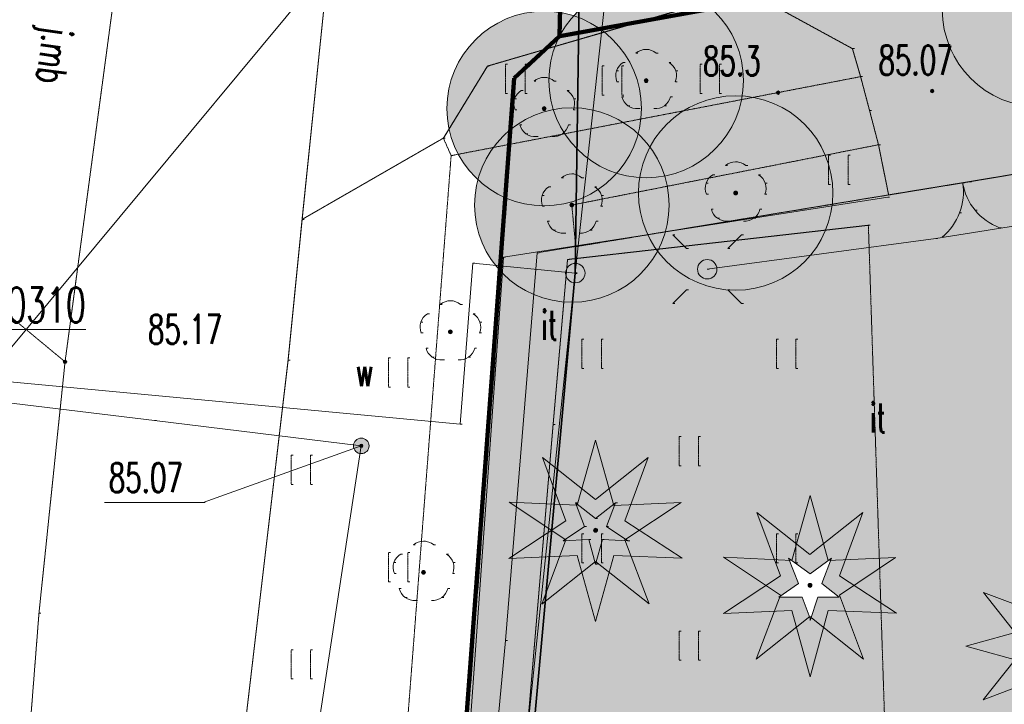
# Model space of a CAD drawing. Extents: x -280518 to 406552, y -27905 to 3675735.
# Tile 12 of 47: x -179824 to -154526, y 129982 to 147579. Entities that reach past the tile are written whole.
import ezdxf

# ---------------------------------------------------------------- set-up
doc = ezdxf.new("R2010")
doc.units = 0
doc.header["$MEASUREMENT"] = 0
for name, pattern in [('L_0_03', [1, 0.5, -0.5]), ('L_0_06', [2, 1.5, -0.5]), ('Long Dashed', [2400, 1200, -1200]), ('Wipeout_Contour', [1000, 0, -1000])]:
    doc.linetypes.add(name, pattern=pattern)
for name, color, linetype, lineweight in [('0_Nr_Pióra__7', 7, 'Continuous', 13), ('ARCH MAPA RUSINOWO_Nr_Pióra__60', 230, 'Continuous', 211), ('Arch opisy_Nr_Pióra__80', 3, 'Continuous', 211), ('brama_Nr_Pióra__7', 7, 'Continuous', 13), ('drzewo_iglaste_Nr_Pióra__7', 7, 'Continuous', 13), ('drzewo_lisciaste_Nr_Pióra__7', 7, 'Continuous', 13), ('inny_obiekt_zagospodarowania_terenu_Atr17_Nr_Pióra__7', 7, 'Continuous', 13), ('inny_obiekt_zagospodarowania_terenu_Nr_Pióra__7', 7, 'Continuous', 13), ('jezdnia_Atr17_Nr_Pióra__7', 7, 'Continuous', 13), ('jezdnia_Nr_Pióra__7', 7, 'Continuous', 13), ('kraweznik_Nr_Pióra__7', 7, 'Continuous', 13), ('latarnia_Nr_Pióra__7', 7, 'Continuous', 13), ('ogr_Nr_Pióra__7', 7, 'Continuous', 13), ('ogrodzenie_trwale_Nr_Pióra__7', 7, 'Continuous', 13), ('pikieta_naturalna_Atr2_Nr_Pióra__7', 7, 'Continuous', 13), ('pikieta_naturalna_Nr_Pióra__7', 7, 'Continuous', 13), ('pikieta_sztuczna_Atr2_Nr_Pióra__7', 7, 'Continuous', 13), ('pikieta_sztuczna_Nr_Pióra__7', 7, 'Continuous', 13), ('przepust_Nr_Pióra__7', 7, 'Continuous', 13), ('przewod_elektroenergetyczny_podziemny_Nr_Pióra__7', 7, 'Continuous', 13), ('przewod_telekomunikacyjny_napowietrzny_Nr_Pióra__30', 134, 'Continuous', 35), ('przewod_telekomunikacyjny_podziemny_Nr_Pióra__7', 7, 'Continuous', 13), ('przewod_wodociagowy_Nr_Pióra__7', 7, 'Continuous', 13), ('rzedna_Atr2_Nr_Pióra__7', 7, 'Continuous', 13), ('rzedna_Nr_Pióra__7', 7, 'Continuous', 13), ('slup_przewodow_napowietrznych_Nr_Pióra__7', 7, 'Continuous', 13), ('Szczegolowa_osnowa_geodezyjna_pozioma_Atr103_Nr_Pióra__7', 7, 'Continuous', 13), ('trawnik_Nr_Pióra__7', 7, 'Continuous', 13), ('zasuwa_lub_zawor_Atr17_Nr_Pióra__7', 7, 'Continuous', 13), ('zasuwa_lub_zawor_Nr_Pióra__7', 7, 'Continuous', 13)]:
    doc.layers.add(name, color=color, linetype=linetype, lineweight=lineweight)
for name, color, linetype, lineweight, true_color in [('218_kontur_uzytku_gruntowego_Nr_Pióra__3', 7, 'Continuous', 13, 0xff6600), ('219_dzialka_ewidencyjna_Nr_Pióra__96', 7, 'Continuous', 13, 0x00d59f), ('arch wypelnienia_Nr_Pióra__4', 7, 'Continuous', 9, 0x029e21), ('Arch zieleń_Nr_Pióra__4', 7, 'Continuous', 9, 0x029e21), ('OT_ZagospodarowanieTerenu_P_Nr_Pióra__96', 7, 'Continuous', 13, 0x00d59f)]:
    doc.layers.add(name, color=color, linetype=linetype, lineweight=lineweight, true_color=true_color)
doc.layers.add('OT_ZagospodarowanieTerenu_P', color=7, linetype='Continuous')
doc.styles.add('GENERATED_STYLE_9', font='Simplex.shx', dxfattribs={"bigfont": 'BIGFONT.SHX'})
doc.linetypes.add('L_0_15_SHX', pattern='A,0,[2,Rusinowo ZAGOSPODAROWANIE1.Shx,S=7.5,R=0,X=0,Y=0],-7.5,0', length=7.5)
doc.linetypes.add('L_0_B0_SHX', pattern='A,0,[3,Rusinowo ZAGOSPODAROWANIE1.Shx,S=15,R=0,X=0,Y=0],-15,0', length=15)

msp = doc.modelspace()

# ---------------------------------------------------------------- hatches: boundary and pattern name
at = {"layer": 'arch wypelnienia_Nr_Pióra__4', "linetype": 'Continuous', "lineweight": 0, "true_color": 0x014f10}
msp.add_hatch(color=108, dxfattribs=at).paths.add_polyline_path([(-171130, 92333), (-167659, 92164, 0.417012), (-165053, 94551), (-164925, 97560), (-161128, 97411), (-161275, 93664, 0.414214), (-159978, 92262, 0.414214), (-155991, 95959), (-155139, 117743), (-154868, 124687), (-159864, 124883), (-159755, 127681), (-154759, 127485), (-154727, 128285), (-143086, 127830), (-143176, 125536), (-141117, 125456), (-134732, 125206), (-134723, 125456), (-133823, 125421), (-133822, 125451), (-133322, 125431), (-133318, 125546), (-137298, 125735), (-136418, 152485), (-165958, 147155), (-167118, 146075), (-168671, 125240), (-155203, 124234), (-157213, 97309), (-170683, 98315)], flags=0)
at = {"layer": 'arch wypelnienia_Nr_Pióra__4', "linetype": 'Continuous', "lineweight": 0, "true_color": 0x002708}
for points in [[(-151118, 147835, 1), (-156118, 147835, 1)], [(-161228, 146015, 1), (-166228, 146015, 1)], [(-163848, 145295, 1), (-168848, 145295, 1)], [(-158928, 143125, 1), (-163928, 143125, 1)], [(-163138, 142815, 1), (-168138, 142815, 1)], [(-166410, 132555), (-165947, 133788), (-167254, 133731), (-166160, 134454), (-167251, 135181), (-165944, 135119), (-166392, 136325), (-165377, 135522), (-165025, 136767), (-164681, 135527), (-163675, 136329), (-164122, 135114), (-162829, 135169), (-163899, 134455), (-162805, 133738), (-164116, 133790), (-163654, 132563), (-164679, 133376), (-165028, 132107), (-165380, 133376)], [(-160899, 131138), (-160436, 132371), (-161743, 132314), (-160649, 133037), (-161740, 133764), (-160433, 133702), (-160881, 134908), (-159866, 134105), (-159514, 135350), (-159170, 134110), (-158164, 134912), (-158611, 133697), (-157318, 133752), (-158388, 133038), (-157294, 132321), (-158605, 132373), (-158143, 131146), (-159168, 131959), (-159517, 130690), (-159869, 131959)], [(-155069, 130098), (-154250, 131128), (-155511, 131476), (-154247, 131828), (-155062, 132854), (-153838, 132395), (-153893, 133680), (-153174, 132603), (-152457, 133681), (-152510, 132395), (-151307, 132849), (-152105, 131830), (-150857, 131485), (-152096, 131135), (-151275, 130116), (-152506, 130568), (-152443, 129258), (-153169, 130347), (-153891, 129246), (-153836, 130562)]]:
    msp.add_hatch(color=98, dxfattribs=at).paths.add_polyline_path(points, flags=0)
at = {"layer": 'drzewo_iglaste_Nr_Pióra__7', "linetype": 'Continuous'}
msp.add_hatch(color=256, dxfattribs=at).paths.add_polyline_path([(-165028, 134405, 1), (-165028, 134505, 1)], flags=0)
at = {"layer": 'drzewo_lisciaste_Nr_Pióra__7', "linetype": 'Continuous'}
for points in [[(-163728, 145965, 1), (-163728, 146065, 1)], [(-166348, 145245, 1), (-166348, 145345, 1)], [(-161428, 143075, 1), (-161428, 143175, 1)], [(-165638, 142765, 1), (-165638, 142865, 1)], [(-168758, 139505, 1), (-168758, 139605, 1)], [(-169448, 133325, 1), (-169448, 133425, 1)]]:
    msp.add_hatch(color=256, dxfattribs=at).paths.add_polyline_path(points, flags=0)
at = {"layer": 'pikieta_naturalna_Nr_Pióra__7', "linetype": 'Continuous'}
msp.add_hatch(color=256, dxfattribs=at).paths.add_polyline_path([(-160338, 145660, 1), (-160338, 145750, 1)], flags=0)
at = {"layer": 'pikieta_sztuczna_Nr_Pióra__7', "linetype": 'Continuous'}
for points in [[(-156378, 145700, 1), (-156378, 145790, 1)], [(-178658, 138740, 1), (-178658, 138830, 1)]]:
    msp.add_hatch(color=256, dxfattribs=at).paths.add_polyline_path(points, flags=0)
at = {"layer": 'rzedna_Nr_Pióra__7', "linetype": 'Continuous'}
msp.add_hatch(color=256, dxfattribs=at).paths.add_polyline_path([(-171048, 136580, 1), (-171048, 136670, 1)], flags=0)
at = {"layer": 'zasuwa_lub_zawor_Nr_Pióra__7', "linetype": 'Continuous'}
msp.add_hatch(color=256, dxfattribs=at).paths.add_polyline_path([(-171048, 136425, 1), (-171048, 136825, 1)], flags=0)

# ---------------------------------------------------------------- linework, layer by layer
at = {"layer": '0_Nr_Pióra__7', "linetype": 'Continuous'}
for p, q in [((-163728, 146815), (-163678, 146815)), ((-158428, 146835), (-158378, 146835)), ((-164315, 146481), (-164265, 146481)), ((-163989, 146718), (-163939, 146718)), ((-163467, 146718), (-163417, 146718)), ((-163140, 146481), (-163090, 146481)), ((-167808, 146385), (-167758, 146385)), ((-167339, 146434), (-167289, 146434)), ((-166839, 146434), (-166789, 146434)), ((-164854, 146393), (-164804, 146393)), ((-164488, 146263), (-164438, 146263)), ((-164354, 146393), (-164304, 146393)), ((-162967, 146263), (-162917, 146263)), ((-162339, 146434), (-162289, 146434)), ((-161839, 146434), (-161789, 146434)), ((-166609, 145998), (-166559, 145998)), ((-166348, 146095), (-166298, 146095)), ((-166087, 145998), (-166037, 145998)), ((-164477, 145986), (-164427, 145986)), ((-163728, 146015), (-163678, 146015)), ((-162978, 145986), (-162928, 145986)), ((-158218, 146115), (-158168, 146115)), ((-166935, 145761), (-166885, 145761)), ((-165760, 145761), (-165710, 145761)), ((-156378, 145745), (-156328, 145745)), ((-167339, 145684), (-167289, 145684)), ((-167108, 145543), (-167058, 145543)), ((-166839, 145684), (-166789, 145684)), ((-165587, 145543), (-165537, 145543)), ((-164854, 145643), (-164804, 145643)), ((-164354, 145643), (-164304, 145643)), ((-164352, 145600), (-164302, 145600)), ((-163103, 145600), (-163053, 145600)), ((-162339, 145684), (-162289, 145684)), ((-161839, 145684), (-161789, 145684)), ((-160338, 145705), (-160288, 145705)), ((-167097, 145266), (-167047, 145266)), ((-166348, 145295), (-166298, 145295)), ((-165598, 145266), (-165548, 145266)), ((-164197, 145367), (-164147, 145367)), ((-163929, 145293), (-163879, 145293)), ((-163527, 145293), (-163477, 145293)), ((-163258, 145367), (-163208, 145367)), ((-157988, 145245), (-157938, 145245)), ((-166972, 144880), (-166922, 144880)), ((-165723, 144880), (-165673, 144880)), ((-168938, 144535), (-168888, 144535)), ((-166817, 144647), (-166767, 144647)), ((-166549, 144573), (-166499, 144573)), ((-166147, 144573), (-166097, 144573)), ((-165878, 144647), (-165828, 144647)), ((-157758, 144365), (-157708, 144365)), ((-168738, 144085), (-168688, 144085)), ((-159039, 144094), (-158989, 144094)), ((-158539, 144094), (-158489, 144094)), ((-161689, 143828), (-161639, 143828)), ((-161428, 143925), (-161378, 143925)), ((-161167, 143828), (-161117, 143828)), ((-165899, 143518), (-165849, 143518)), ((-165638, 143615), (-165588, 143615)), ((-165377, 143518), (-165327, 143518)), ((-162015, 143591), (-161965, 143591)), ((-160840, 143591), (-160790, 143591)), ((-166225, 143281), (-166175, 143281)), ((-165050, 143281), (-165000, 143281)), ((-162188, 143373), (-162138, 143373)), ((-160667, 143373), (-160617, 143373)), ((-159039, 143344), (-158989, 143344)), ((-158539, 143344), (-158489, 143344)), ((-155598, 143390), (-155548, 143390)), ((-155418, 143415), (-155368, 143415)), ((-166398, 143063), (-166348, 143063)), ((-164877, 143063), (-164827, 143063)), ((-162177, 143096), (-162127, 143096)), ((-161428, 143125), (-161378, 143125)), ((-160678, 143096), (-160628, 143096)), ((-157522, 143021), (-157472, 143021)), ((-157498, 143075), (-157448, 143075)), ((-166387, 142786), (-166337, 142786)), ((-165638, 142815), (-165588, 142815)), ((-164888, 142786), (-164838, 142786)), ((-162052, 142710), (-162002, 142710)), ((-160803, 142710), (-160753, 142710)), ((-155277, 142683), (-155227, 142683)), ((-172568, 142445), (-172518, 142445)), ((-161897, 142477), (-161847, 142477)), ((-160958, 142477), (-160908, 142477)), ((-155673, 142617), (-155623, 142617)), ((-166262, 142400), (-166212, 142400)), ((-165013, 142400), (-164963, 142400)), ((-161629, 142403), (-161579, 142403)), ((-161227, 142403), (-161177, 142403)), ((-158018, 142295), (-157968, 142295)), ((-154645, 142231), (-154595, 142231)), ((-166107, 142167), (-166057, 142167)), ((-165839, 142093), (-165789, 142093)), ((-165437, 142093), (-165387, 142093)), ((-165168, 142167), (-165118, 142167)), ((-163041, 142049), (-162991, 142049)), ((-161274, 142049), (-161224, 142049)), ((-156288, 141955), (-156238, 141955)), ((-156125, 141986), (-156075, 141986)), ((-165538, 141745), (-165488, 141745)), ((-162688, 141696), (-162638, 141696)), ((-161627, 141696), (-161577, 141696)), ((-167392, 141476), (-167342, 141476)), ((-166528, 141585), (-166478, 141585)), ((-168178, 141325), (-168128, 141325)), ((-165748, 141415), (-165698, 141415)), ((-162158, 141165), (-162108, 141165)), ((-162158, 141165), (-162108, 141165)), ((-162158, 141165), (-162108, 141165)), ((-165548, 141065), (-165498, 141065)), ((-162688, 140635), (-162638, 140635)), ((-161627, 140635), (-161577, 140635)), ((-169019, 140258), (-168969, 140258)), ((-168758, 140355), (-168708, 140355)), ((-168497, 140258), (-168447, 140258)), ((-163041, 140282), (-162991, 140282)), ((-161274, 140282), (-161224, 140282)), ((-169345, 140021), (-169295, 140021)), ((-168170, 140021), (-168120, 140021)), ((-169518, 139803), (-169468, 139803)), ((-167997, 139803), (-167947, 139803)), ((-169507, 139526), (-169457, 139526)), ((-168758, 139555), (-168708, 139555)), ((-168008, 139526), (-167958, 139526)), ((-169382, 139140), (-169332, 139140)), ((-168133, 139140), (-168083, 139140)), ((-165379, 139364), (-165329, 139364)), ((-164879, 139364), (-164829, 139364)), ((-160379, 139364), (-160329, 139364)), ((-159879, 139364), (-159829, 139364)), ((-169227, 138907), (-169177, 138907)), ((-168288, 138907), (-168238, 138907)), ((-178658, 138785), (-178608, 138785)), ((-178658, 138785), (-178608, 138785)), ((-172928, 138825), (-172878, 138825)), ((-170349, 138884), (-170299, 138884)), ((-169849, 138884), (-169799, 138884)), ((-168959, 138833), (-168909, 138833)), ((-168557, 138833), (-168507, 138833)), ((-165379, 138614), (-165329, 138614)), ((-164879, 138614), (-164829, 138614)), ((-160379, 138614), (-160329, 138614)), ((-159879, 138614), (-159829, 138614)), ((-170349, 138134), (-170299, 138134)), ((-169849, 138134), (-169799, 138134)), ((-176358, 137275), (-176308, 137275)), ((-168508, 137185), (-168458, 137185)), ((-166118, 137175), (-166068, 137175)), ((-162879, 136864), (-162829, 136864)), ((-162379, 136864), (-162329, 136864)), ((-171048, 136625), (-170998, 136625)), ((-171048, 136625), (-170998, 136625)), ((-171048, 136625), (-170998, 136625)), ((-172849, 136384), (-172799, 136384)), ((-172349, 136384), (-172299, 136384)), ((-162879, 136114), (-162829, 136114)), ((-162379, 136114), (-162329, 136114)), ((-172849, 135634), (-172799, 135634)), ((-172349, 135634), (-172299, 135634)), ((-177645, 135165), (-177595, 135165)), ((-175108, 135165), (-175058, 135165)), ((-165540, 135161), (-165490, 135161)), ((-164516, 135161), (-164466, 135161)), ((-165028, 134754), (-164978, 134754)), ((-165379, 134364), (-165329, 134364)), ((-165311, 134548), (-165261, 134548)), ((-165028, 134455), (-164978, 134455)), ((-164879, 134364), (-164829, 134364)), ((-164745, 134548), (-164695, 134548)), ((-160379, 134364), (-160329, 134364)), ((-159879, 134364), (-159829, 134364)), ((-169448, 134175), (-169398, 134175)), ((-165856, 134187), (-165806, 134187)), ((-165203, 134215), (-165153, 134215)), ((-164853, 134215), (-164803, 134215)), ((-164200, 134187), (-164150, 134187)), ((-170349, 133884), (-170299, 133884)), ((-170035, 133841), (-169985, 133841)), ((-169849, 133884), (-169799, 133884)), ((-169709, 134078), (-169659, 134078)), ((-169187, 134078), (-169137, 134078)), ((-168860, 133841), (-168810, 133841)), ((-170208, 133623), (-170158, 133623)), ((-168687, 133623), (-168637, 133623)), ((-165379, 133614), (-165329, 133614)), ((-165028, 133585), (-164978, 133585)), ((-164879, 133614), (-164829, 133614)), ((-170197, 133346), (-170147, 133346)), ((-169448, 133375), (-169398, 133375)), ((-168698, 133346), (-168648, 133346)), ((-170349, 133134), (-170299, 133134)), ((-169849, 133134), (-169799, 133134)), ((-170072, 132960), (-170022, 132960)), ((-168823, 132960), (-168773, 132960)), ((-169917, 132727), (-169867, 132727)), ((-169649, 132653), (-169599, 132653)), ((-169247, 132653), (-169197, 132653)), ((-168978, 132727), (-168928, 132727)), ((-179328, 132325), (-179278, 132325)), ((-162879, 131864), (-162829, 131864)), ((-162379, 131864), (-162329, 131864)), ((-167338, 131625), (-167288, 131625)), ((-172849, 131384), (-172799, 131384)), ((-172349, 131384), (-172299, 131384)), ((-162879, 131114), (-162829, 131114)), ((-162379, 131114), (-162329, 131114)), ((-172849, 130634), (-172799, 130634)), ((-172349, 130634), (-172299, 130634))]:
    msp.add_line(p, q, dxfattribs=at)
at = {"layer": '218_kontur_uzytku_gruntowego_Nr_Pióra__3', "linetype": 'L_0_03', "flags": 128}
for points in [[(-165608, 161845), (-165958, 147155)], [(-165958, 147155), (-165608, 161845)], [(-165958, 147155), (-136418, 152485)], [(-136418, 152485), (-165958, 147155)], [(-165958, 147155), (-167118, 146075)], [(-167118, 146075), (-165958, 147155)], [(-167118, 146075), (-171498, 87345)], [(-171498, 87345), (-167118, 146075)]]:
    msp.add_lwpolyline(points, dxfattribs=at)
at = {"layer": '219_dzialka_ewidencyjna_Nr_Pióra__96', "linetype": 'Continuous', "flags": 128}
for points in [[(-165608, 161845), (-165958, 147155)], [(-165958, 147155), (-136418, 152485)], [(-167118, 146075), (-165958, 147155)], [(-167118, 146075), (-171498, 87345)]]:
    msp.add_lwpolyline(points, dxfattribs=at)
at = {"layer": 'ARCH MAPA RUSINOWO_Nr_Pióra__60', "linetype": 'Continuous', "flags": 128}
for points in [[(-74268, 173083), (-165608, 161845), (-165958, 147155)], [(-165958, 147155), (-74268, 163699)], [(-167118, 146075), (-165958, 147155)], [(-172900, 68619), (-167118, 146075)]]:
    msp.add_lwpolyline(points, dxfattribs=at)
at = {"layer": 'Arch opisy_Nr_Pióra__80', "linetype": 'Long Dashed'}
for p, q in [((-136418, 152485), (-165958, 147155)), ((-165958, 147155), (-167118, 146075)), ((-167118, 146075), (-168671, 125240))]:
    msp.add_line(p, q, dxfattribs=at)
at = {"layer": 'Arch zieleń_Nr_Pióra__4', "linetype": 'Continuous'}
for p, q in [((-165496, 135098), (-165025, 136767)), ((-164562, 135095), (-165025, 136767)), ((-165788, 134699), (-166392, 136325)), ((-165032, 135248), (-166392, 136325)), ((-165032, 135248), (-163675, 136329)), ((-164274, 134701), (-163675, 136329)), ((-165496, 135098), (-167251, 135181)), ((-165790, 134207), (-167251, 135181)), ((-164562, 135095), (-162829, 135169)), ((-164272, 134207), (-162829, 135169)), ((-165788, 134699), (-167254, 133731)), ((-164274, 134701), (-162805, 133738)), ((-165790, 134207), (-166410, 132555)), ((-164272, 134207), (-163654, 132563)), ((-165500, 133807), (-167254, 133731)), ((-165030, 133654), (-166410, 132555)), ((-165500, 133807), (-165028, 132107)), ((-165030, 133654), (-163654, 132563)), ((-164561, 133808), (-165028, 132107)), ((-164561, 133808), (-162805, 133738)), ((-153418, 132237), (-155062, 132854)), ((-153971, 131479), (-155062, 132854)), ((-153818, 131947), (-155511, 131476)), ((-153818, 131009), (-155511, 131476)), ((-153971, 131479), (-155069, 130098)), ((-153418, 130720), (-155069, 130098))]:
    msp.add_line(p, q, dxfattribs=at)
for centre in [(-153618, 147835), (-163728, 146015), (-166348, 145295), (-161428, 143125), (-165638, 142815)]:
    msp.add_circle(centre, 2500, dxfattribs=at)
at = {"layer": 'brama_Nr_Pióra__7', "linetype": 'Continuous'}
msp.add_line((-153698, 143705), (-157498, 143075), dxfattribs=at)
for centre, start, end in [((-157077, 143145), 309.413, 9.413), ((-157077, 143145), 309.3916, 9.41), ((-154118, 143635), 189.413, 249.413), ((-154118, 143635), 189.41, 249.4284)]:
    msp.add_arc(centre, 1500, start, end, dxfattribs=at)
at = {"layer": 'drzewo_iglaste_Nr_Pióra__7', "linetype": 'Continuous', "flags": 128}
for points in [[(-165311, 134548), (-165540, 135161)], [(-165540, 135161), (-165028, 134754)], [(-165028, 134754), (-164516, 135161)], [(-164516, 135161), (-164745, 134548)], [(-165856, 134187), (-165311, 134548)], [(-164745, 134548), (-164200, 134187)], [(-165203, 134215), (-165856, 134187)], [(-165028, 133585), (-165203, 134215)], [(-164853, 134215), (-165028, 133585)], [(-164200, 134187), (-164853, 134215)]]:
    msp.add_lwpolyline(points, dxfattribs=at)
at = {"layer": 'drzewo_iglaste_Nr_Pióra__7', "linetype": 'Continuous'}
msp.add_circle((-165028, 134455), 50, dxfattribs=at)
at = {"layer": 'drzewo_lisciaste_Nr_Pióra__7', "linetype": 'Continuous'}
for centre in [(-163728, 146015), (-166348, 145295), (-161428, 143125), (-165638, 142815), (-168758, 139555), (-169448, 133375)]:
    msp.add_circle(centre, 50, dxfattribs=at)
for centre, start, end in [((-163728, 146415), 49.272, 130.728), ((-164108, 146139), 121.308, 202.548), ((-163348, 146139), 337.452, 58.692), ((-166348, 145695), 49.272, 130.728), ((-166728, 145419), 121.308, 202.548), ((-165968, 145419), 337.452, 58.692), ((-163963, 145691), 193.221, 274.871), ((-163493, 145691), 265.129, 346.779), ((-166583, 144971), 193.221, 274.871), ((-166113, 144971), 265.129, 346.779), ((-161428, 143525), 49.272, 130.728), ((-165638, 143215), 49.272, 130.728), ((-161808, 143249), 121.308, 202.548), ((-161048, 143249), 337.452, 58.692), ((-166018, 142939), 121.308, 202.548), ((-165258, 142939), 337.452, 58.692), ((-161663, 142801), 193.221, 274.871), ((-161193, 142801), 265.129, 346.779), ((-165873, 142491), 193.221, 274.871), ((-165403, 142491), 265.129, 346.779), ((-168758, 139955), 49.272, 130.728), ((-169138, 139679), 121.308, 202.548), ((-168378, 139679), 337.452, 58.692), ((-168993, 139231), 193.221, 274.871), ((-168523, 139231), 265.129, 346.779), ((-169448, 133775), 49.272, 130.728), ((-169828, 133499), 121.308, 202.548), ((-169068, 133499), 337.452, 58.692), ((-169683, 133051), 193.221, 274.871), ((-169213, 133051), 265.129, 346.779)]:
    msp.add_arc(centre, 400, start, end, dxfattribs=at)
at = {"layer": 'jezdnia_Nr_Pióra__7', "linetype": 'L_0_06', "flags": 128}
for points in [[(-169148, 152725), (-167938, 152905), (-157038, 154855), (-144458, 157245), (-135668, 158925), (-120018, 161795), (-101378, 165165), (-93118, 166505), (-88538, 167375), (-84958, 167985), (-78628, 169055), (-77778, 165755), (-83328, 162395), (-91358, 160765), (-92248, 160565), (-102338, 158665), (-112648, 156825), (-113448, 154565), (-113417, 150495), (-116758, 150005), (-117058, 153915), (-117098, 154095), (-117938, 155445), (-119018, 155725), (-129388, 153955), (-136758, 152515), (-143918, 151185), (-153458, 149315), (-161158, 148325), (-167808, 146385), (-168938, 144535), (-172568, 142445), (-171518, 152625), (-171328, 153835)], [(-176668, 153635), (-178658, 138785), (-182548, 142015), (-180118, 151785)], [(-154258, 147135), (-153938, 145235), (-153698, 143705), (-155418, 143415), (-157498, 143075), (-157758, 144365), (-157988, 145245), (-158218, 146115), (-158428, 146835), (-161158, 148325), (-153458, 149315)]]:
    msp.add_lwpolyline(points, close=True, dxfattribs=at)
at = {"layer": 'kraweznik_Nr_Pióra__7', "linetype": 'Continuous', "flags": 128}
for points in [[(-178408, 47705), (-178068, 63225), (-177958, 66335), (-177738, 71655), (-177478, 78255), (-177218, 86205), (-176948, 92825), (-176758, 97375), (-176058, 109515), (-174568, 124875), (-172928, 138825), (-172568, 142445), (-171518, 152625), (-171328, 153835), (-170548, 155795), (-168868, 166415), (-166508, 181855), (-163618, 199855)], [(-161158, 148325), (-167808, 146385), (-168938, 144535), (-172568, 142445)]]:
    msp.add_lwpolyline(points, dxfattribs=at)
at = {"layer": 'latarnia_Nr_Pióra__7', "linetype": 'Continuous', "flags": 128}
for points in [[(-162688, 141696), (-163041, 142049)], [(-161627, 141696), (-161274, 142049)], [(-162688, 140635), (-163041, 140282)], [(-161627, 140635), (-161274, 140282)]]:
    msp.add_lwpolyline(points, dxfattribs=at)
at = {"layer": 'latarnia_Nr_Pióra__7', "linetype": 'Continuous'}
msp.add_circle((-162158, 141165), 250, dxfattribs=at)
at = {"layer": 'pikieta_naturalna_Nr_Pióra__7', "linetype": 'Continuous'}
msp.add_circle((-160338, 145705), 45, dxfattribs=at)
at = {"layer": 'pikieta_sztuczna_Nr_Pióra__7', "linetype": 'Continuous'}
for centre in [(-156378, 145745), (-178658, 138785)]:
    msp.add_circle(centre, 45, dxfattribs=at)
at = {"layer": 'przepust_Nr_Pióra__7', "linetype": 'Continuous', "flags": 128}
msp.add_lwpolyline([(-182148, 136625), (-167488, 154265)], dxfattribs=at)
at = {"layer": 'przewod_telekomunikacyjny_napowietrzny_Nr_Pióra__30', "linetype": 'Continuous'}
for p, q in [((-165548, 141065), (-165258, 161735)), ((-169968, 92475), (-165548, 141065)), ((-165548, 141065), (-165498, 141065)), ((-165548, 141065), (-165498, 141065))]:
    msp.add_line(p, q, dxfattribs=at)
at = {"layer": 'przewod_telekomunikacyjny_napowietrzny_Nr_Pióra__30', "linetype": 'L_0_B0_SHX'}
for p, q in [((-165548, 141065), (-165258, 161735)), ((-169968, 92475), (-165548, 141065))]:
    msp.add_line(p, q, dxfattribs=at)
at = {"layer": 'przewod_telekomunikacyjny_podziemny_Nr_Pióra__7', "linetype": 'Continuous', "flags": 128}
for points in [[(-165548, 141065), (-164028, 155005)], [(-186128, 137385), (-184698, 137555), (-180258, 138285), (-168508, 137185), (-168178, 141325), (-165548, 141065)], [(-165548, 141065), (-166868, 128405), (-165448, 127575), (-166538, 108725), (-167398, 98715), (-167808, 93855), (-168678, 82015), (-170208, 73405), (-171408, 60305), (-172648, 49255), (-171598, 47195), (-170148, 45825), (-170248, 43765), (-171058, 40975), (-170538, 32545), (-167778, 23495), (-168618, 22795)]]:
    msp.add_lwpolyline(points, dxfattribs=at)
at = {"layer": 'rzedna_Atr2_Nr_Pióra__7', "linetype": 'Continuous', "flags": 128}
msp.add_lwpolyline([(-171048, 136625), (-175108, 135165), (-177645, 135165)], dxfattribs=at)
at = {"layer": 'rzedna_Nr_Pióra__7', "linetype": 'Continuous'}
msp.add_circle((-171048, 136625), 45, dxfattribs=at)
at = {"layer": 'slup_przewodow_napowietrznych_Nr_Pióra__7', "linetype": 'Continuous'}
for centre in [(-165548, 141065), (-162158, 141165)]:
    msp.add_circle(centre, 250, dxfattribs=at)
at = {"layer": 'trawnik_Nr_Pióra__7', "linetype": 'L_0_03', "flags": 128}
for points in [[(-167808, 146385), (-161158, 148325), (-158428, 146835), (-158218, 146115), (-168738, 144085), (-168938, 144535)], [(-174568, 124875), (-172928, 138825), (-172568, 142445), (-168938, 144535), (-168738, 144085), (-169848, 129675), (-170598, 118975), (-171258, 109395), (-172228, 98815), (-173128, 91535), (-174078, 91715), (-175228, 91885), (-176058, 92245), (-176948, 92825), (-176758, 97375), (-176058, 109515)], [(-157498, 143075), (-165538, 141745), (-165638, 142815), (-157758, 144365)]]:
    msp.add_lwpolyline(points, close=True, dxfattribs=at)
for points in [[(-167339, 145684), (-167339, 146434)], [(-166839, 145684), (-166839, 146434)], [(-164854, 145643), (-164854, 146393)], [(-164354, 145643), (-164354, 146393)], [(-162339, 145684), (-162339, 146434)], [(-161839, 145684), (-161839, 146434)], [(-159039, 143344), (-159039, 144094)], [(-158539, 143344), (-158539, 144094)], [(-165379, 138614), (-165379, 139364)], [(-164879, 138614), (-164879, 139364)], [(-160379, 138614), (-160379, 139364)], [(-159879, 138614), (-159879, 139364)], [(-170349, 138134), (-170349, 138884)], [(-169849, 138134), (-169849, 138884)], [(-162879, 136114), (-162879, 136864)], [(-162379, 136114), (-162379, 136864)], [(-172849, 135634), (-172849, 136384)], [(-172349, 135634), (-172349, 136384)], [(-165379, 133614), (-165379, 134364)], [(-164879, 133614), (-164879, 134364)], [(-170349, 133134), (-170349, 133884)], [(-169849, 133134), (-169849, 133884)], [(-162879, 131114), (-162879, 131864)], [(-162379, 131114), (-162379, 131864)], [(-172849, 130634), (-172849, 131384)], [(-172349, 130634), (-172349, 131384)]]:
    msp.add_lwpolyline(points, dxfattribs=at)
at = {"layer": 'zasuwa_lub_zawor_Nr_Pióra__7', "linetype": 'Continuous'}
msp.add_circle((-171048, 136625), 200, dxfattribs=at)

# ---------------------------------------------------------------- texts
at = {"layer": 'inny_obiekt_zagospodarowania_terenu_Atr17_Nr_Pióra__7', "linetype": 'Continuous', "char_height": 750, "attachment_point": 1, "style": 'GENERATED_STYLE_9'}
for insert in [(-166423, 140097), (-157983, 137717)]:
    msp.add_mtext('{\\W0.660000x;it}', dxfattribs=dict(at, insert=insert))
at = {"layer": 'jezdnia_Atr17_Nr_Pióra__7', "linetype": 'Continuous', "insert": (-178467, 147337), "char_height": 750, "attachment_point": 1, "rotation": 262.4, "style": 'GENERATED_STYLE_9'}
msp.add_mtext('{\\W0.660000x;j.mb}', dxfattribs=at)
at = {"layer": 'pikieta_naturalna_Atr2_Nr_Pióra__7', "linetype": 'Continuous', "insert": (-162269, 146894), "char_height": 750, "attachment_point": 1, "style": 'GENERATED_STYLE_9'}
msp.add_mtext('{\\W0.660000x;85.3}', dxfattribs=at)
at = {"layer": 'pikieta_sztuczna_Atr2_Nr_Pióra__7', "linetype": 'Continuous', "char_height": 750, "attachment_point": 1, "style": 'GENERATED_STYLE_9'}
for s, insert in [('{\\W0.660000x;85.07}', (-157759, 146914)), ('{\\W0.660000x;85.17}', (-176529, 139994))]:
    msp.add_mtext(s, dxfattribs=dict(at, insert=insert))
at = {"layer": 'rzedna_Atr2_Nr_Pióra__7', "linetype": 'Continuous', "insert": (-177536, 136182), "char_height": 750, "attachment_point": 1, "style": 'GENERATED_STYLE_9'}
msp.add_mtext('{\\W0.660000x;85.07}', dxfattribs=at)
at = {"layer": 'Szczegolowa_osnowa_geodezyjna_pozioma_Atr103_Nr_Pióra__7', "linetype": 'Continuous', "insert": (-184745, 140695), "char_height": 900, "attachment_point": 1, "style": 'GENERATED_STYLE_9'}
msp.add_mtext('{\\W0.660000x;\\L520825.1.10310}', dxfattribs=at)
at = {"layer": 'zasuwa_lub_zawor_Atr17_Nr_Pióra__7', "linetype": 'Continuous', "insert": (-171193, 138909), "char_height": 750, "attachment_point": 1, "style": 'GENERATED_STYLE_9'}
msp.add_mtext('{\\W0.660000x;w}', dxfattribs=at)

# ---------------------------------------------------------------- next in the draw order: wipeouts: each hides what was drawn before it
at = {"color": 254, "linetype": 'Wipeout_Contour', "lineweight": 0, "ltscale": 2284151.220163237}
msp.add_wipeout([(-159517, 132188), (-159517, 132138), (-159317, 132738), (-158767, 132738), (-159217, 133088), (-158967, 133738), (-159517, 133338), (-160067, 133738), (-159817, 133088), (-160317, 132738), (-159717, 132738)], dxfattribs=at).dxf.layer = 'OT_ZagospodarowanieTerenu_P'

# ---------------------------------------------------------------- next in the draw order: hatches: boundary and pattern name
at = {"layer": 'OT_ZagospodarowanieTerenu_P_Nr_Pióra__96', "linetype": 'Continuous'}
msp.add_hatch(color=256, dxfattribs=at).paths.add_polyline_path([(-159517, 132988, 1), (-159517, 133088, 1)], flags=0)

# ---------------------------------------------------------------- next in the draw order: linework, layer by layer
at = {"layer": '0_Nr_Pióra__7', "linetype": 'Continuous'}
for p, q in [((-160379, 133614), (-160329, 133614)), ((-159879, 133614), (-159829, 133614))]:
    msp.add_line(p, q, dxfattribs=at)
at = {"layer": 'Arch zieleń_Nr_Pióra__4', "linetype": 'Continuous'}
for p, q in [((-159985, 133681), (-159514, 135350)), ((-159051, 133678), (-159514, 135350)), ((-160277, 133282), (-160881, 134908)), ((-159521, 133831), (-160881, 134908)), ((-159521, 133831), (-158164, 134912)), ((-158763, 133284), (-158164, 134912)), ((-159985, 133681), (-161740, 133764)), ((-160279, 132790), (-161740, 133764)), ((-159051, 133678), (-157318, 133752)), ((-158761, 132790), (-157318, 133752)), ((-160277, 133282), (-161743, 132314)), ((-158763, 133284), (-157294, 132321)), ((-160279, 132790), (-160899, 131138)), ((-158761, 132790), (-158143, 131146)), ((-159989, 132390), (-161743, 132314)), ((-159989, 132390), (-159517, 130690)), ((-159050, 132391), (-159517, 130690)), ((-159050, 132391), (-157294, 132321)), ((-159519, 132237), (-160899, 131138)), ((-159519, 132237), (-158143, 131146))]:
    msp.add_line(p, q, dxfattribs=at)
at = {"layer": 'inny_obiekt_zagospodarowania_terenu_Nr_Pióra__7', "linetype": 'L_0_03', "flags": 128}
for points in [[(-166978, 127015), (-166118, 137175), (-165748, 141415), (-158018, 142295)], [(-158018, 142295), (-157528, 127365), (-166978, 127015)]]:
    msp.add_lwpolyline(points, dxfattribs=at)
at = {"layer": 'jezdnia_Nr_Pióra__7', "linetype": 'L_0_06', "flags": 128}
msp.add_lwpolyline([(285352, 2827935), (277562, 2810715), (271372, 2796145), (261312, 2773715), (249882, 2748165), (248142, 2743375), (242242, 2730355), (233542, 2711115), (225782, 2693815), (216222, 2672415), (206472, 2651165), (189432, 2612485), (187482, 2608135), (184972, 2602115), (182542, 2597365), (177212, 2585275), (170622, 2570005), (165402, 2558665), (157832, 2541405), (155702, 2536775), (151672, 2527605), (145522, 2513615), (142562, 2507015), (140832, 2503265), (142412, 2501085), (141472, 2498445), (138422, 2497425), (134132, 2487705), (129372, 2477255), (128222, 2474565), (124972, 2466885), (117012, 2449375), (106352, 2424875), (104282, 2419625), (103902, 2418795), (99702, 2409535), (95562, 2399875), (87642, 2381835), (82852, 2370845), (77642, 2359275), (68622, 2339005), (62252, 2325005), (55272, 2309035), (49802, 2296505), (46682, 2289075), (39172, 2272255), (34312, 2260185), (31102, 2253365), (26382, 2242235), (21982, 2232225), (18742, 2225015), (13412, 2213415), (10552, 2207355), (2192, 2188925), (-4218, 2175165), (-10418, 2159675), (-12378, 2155195), (-18418, 2141345), (-24688, 2127295), (-25728, 2124725), (-29108, 2114615), (-32478, 2104965), (-33338, 2100765), (-34758, 2094245), (-35368, 2091235), (-35858, 2087735), (-37248, 2077715), (-38488, 2062955), (-40488, 2042055), (-41868, 2026495), (-43328, 2008685), (-44998, 1988755), (-45958, 1975605), (-46308, 1969295), (-47148, 1959485), (-47728, 1954085), (-48898, 1937665), (-49328, 1931645), (-49798, 1925185), (-50978, 1911725), (-51928, 1901785), (-52498, 1895505), (-52638, 1893275), (-54288, 1873965), (-55778, 1857715), (-57198, 1842625), (-59548, 1816765), (-60868, 1801635), (-61588, 1792535), (-62358, 1783205), (-63628, 1767595), (-65018, 1750515), (-65858, 1739665), (-67078, 1724375), (-68348, 1706765), (-68968, 1698255), (-67998, 1697735), (-66158, 1696755), (-66288, 1693695), (-69368, 1693025), (-70898, 1673905), (-71818, 1663695), (-72908, 1651065), (-71818, 1650255), (-68838, 1648015), (-69208, 1644125), (-72428, 1642245), (-73588, 1641565), (-74038, 1632565), (-75068, 1620985), (-75888, 1610175), (-76148, 1606825), (-76458, 1603125), (-77668, 1588945), (-78928, 1574165), (-80628, 1555625), (-83468, 1524215), (-85288, 1497555), (-87588, 1468095), (-91208, 1427565), (-93468, 1401895), (-93858, 1397345), (-93858, 1395575), (-94378, 1368255), (-95148, 1330855), (-96058, 1285265), (-96178, 1279615), (-96828, 1254745), (-97018, 1246705), (-96978, 1243575), (-97168, 1225315), (-97508, 1199625), (-98018, 1187925), (-98038, 1187505), (-98798, 1149585), (-98778, 1148245), (-98868, 1140885), (-98858, 1139475), (-99298, 1129975), (-99438, 1123185), (-100028, 1089835), (-100548, 1068305), (-101018, 1046555), (-101018, 1038645), (-101638, 1027035), (-101968, 1016095), (-102708, 1001885), (-103248, 986485), (-103678, 964745), (-103958, 952075), (-105108, 913625), (-105848, 887645), (-106408, 875755), (-108328, 812425), (-110168, 762165), (-110708, 746275), (-112098, 702445), (-113088, 666595), (-113868, 644795), (-115078, 614545), (-115588, 602865), (-115768, 595095), (-116088, 574855), (-116458, 565835), (-117318, 547885), (-117918, 530015), (-118718, 508845), (-119868, 489945), (-120688, 473315), (-122838, 459495), (-126088, 437525), (-129278, 416565), (-131178, 404385), (-133128, 390885), (-135398, 375905), (-137238, 363925), (-138928, 353525), (-140648, 342455), (-142618, 329865), (-143958, 321975), (-144998, 315285), (-147298, 299535), (-149478, 285165), (-151078, 274965), (-152408, 266605), (-154808, 252685), (-157028, 239535), (-158888, 227805), (-159698, 222255), (-162618, 207805), (-163618, 199855), (-166508, 181855), (-168868, 166415), (-170548, 155795), (-171328, 153835), (-171518, 152625), (-172568, 142445), (-172928, 138825), (-174568, 124875), (-176058, 109515), (-176758, 97375), (-176948, 92825), (-177218, 86205), (-177478, 78255), (-177738, 71655), (-178068, 63225), (-178408, 47705), (-178738, 31525), (-178848, 17605), (-178908, 2015), (-179198, -2285), (-178748, -5785), (-177408, -9745), (-174668, -13735), (-170858, -16295), (-189708, -11695), (-188628, -10625), (-187558, -9075), (-186548, -6185), (-185638, -1895), (-185198, 5835), (-185028, 15845), (-184718, 26615), (-184578, 39355), (-183978, 54135), (-183408, 68005), (-182638, 84115), (-182098, 97175), (-181538, 107115), (-181438, 108665), (-181418, 109075), (-180458, 117875), (-179328, 132325), (-178658, 138785), (-176668, 153635), (-175888, 155595), (-174208, 166215), (-171848, 181655), (-168958, 199655), (-167958, 207605), (-165038, 222055), (-164228, 227605), (-162368, 239335), (-160148, 252485), (-157748, 266405), (-156418, 274765), (-154818, 284965), (-152638, 299335), (-150338, 315085), (-147958, 329665), (-145988, 342255), (-144268, 353325), (-142578, 363725), (-140738, 375705), (-138468, 390685), (-136518, 404185), (-134508, 417385), (-132358, 429425), (-131088, 438045), (-129248, 450125), (-128088, 459485), (-126408, 470305), (-125758, 481125), (-124888, 493635), (-124018, 509495), (-123388, 521235), (-122978, 533825), (-122558, 547795), (-121798, 565635), (-121428, 574655), (-120318, 603055), (-120218, 605595), (-117878, 680105), (-116668, 721455), (-116238, 735805), (-114288, 791095), (-113008, 826295), (-111828, 861685), (-110948, 887905), (-110808, 892095), (-110198, 910515), (-108978, 942695), (-108398, 967385), (-107478, 997945), (-110078, 1000735), (-110018, 1003855), (-107458, 1006055), (-106518, 1042845), (-106128, 1075235), (-105678, 1083985), (-105328, 1099825), (-105278, 1116265), (-105058, 1129985), (-104958, 1141335), (-104628, 1154485), (-104128, 1166615), (-103998, 1169725), (-103698, 1177155), (-103308, 1186965), (-102678, 1202465), (-102558, 1204995), (-102208, 1223815), (-101778, 1242105), (-101808, 1246065), (-101768, 1249565), (-101578, 1259515), (-101208, 1283065), (-100978, 1304485), (-100688, 1320605), (-100388, 1334815), (-100168, 1356825), (-99438, 1379165), (-99128, 1387805), (-98918, 1393495), (-98958, 1398255), (-97928, 1409905), (-95518, 1435485), (-93868, 1454415), (-92328, 1472725), (-90368, 1495965), (-88468, 1519805), (-86718, 1540325), (-85308, 1558135), (-84278, 1574405), (-84268, 1574615), (-83358, 1583795), (-82438, 1595745), (-81538, 1606295), (-81108, 1612225), (-79798, 1626805), (-78498, 1641435), (-77258, 1657215), (-76558, 1667145), (-75698, 1679405), (-74578, 1693635), (-72978, 1711465), (-72178, 1721495), (-71218, 1733565), (-70798, 1739565), (-70658, 1741515), (-70498, 1743625), (-69528, 1756105), (-68828, 1765425), (-68158, 1775315), (-66938, 1789605), (-65808, 1801915), (-64918, 1811335), (-66978, 1812415), (-66698, 1815035), (-64458, 1817105), (-64208, 1819525), (-63618, 1826775), (-62818, 1835765), (-61508, 1850405), (-59438, 1872275), (-57548, 1891655), (-57538, 1891835), (-57358, 1894535), (-56918, 1898785), (-55478, 1916905), (-54488, 1929325), (-53288, 1944045), (-51998, 1959975), (-51848, 1963055), (-50228, 1984085), (-48368, 2006245), (-47858, 2012785), (-47528, 2016925), (-46658, 2027645), (-45228, 2047035), (-43258, 2065755), (-42138, 2077455), (-41398, 2086625), (-39838, 2096225), (-39088, 2101665), (-36008, 2111085), (-30918, 2126755), (-28628, 2132085), (-22608, 2145285), (-15308, 2161775), (-7678, 2179785), (-2798, 2190825), (5692, 2210185), (12482, 2225545), (16652, 2234245), (15622, 2235125), (13012, 2237375), (14282, 2239655), (18812, 2238805), (25372, 2253565), (31502, 2267505), (37882, 2282445), (48052, 2305985), (54012, 2319585), (60802, 2335035), (71522, 2359225), (77492, 2372395), (82762, 2384435), (87872, 2395355), (93792, 2408485), (98232, 2418455), (100652, 2424115), (106712, 2439135), (115532, 2458795), (121482, 2471965), (127862, 2486975), (137672, 2509465), (145782, 2527865), (148912, 2534925), (154652, 2547475), (160232, 2560135), (171642, 2586155), (176852, 2597615), (188952, 2625315), (200582, 2651315), (213412, 2680675), (225912, 2709015), (241742, 2744305), (248712, 2760375), (256902, 2778435), (262642, 2791385), (268382, 2805115), (275892, 2822285), (282782, 2838335), (286312, 2845915), (287452, 2848965), (288852, 2853845), (289672, 2857055), (290982, 2863555), (291382, 2868555), (290982, 2875955), (287442, 2886725), (285262, 2894025), (279772, 2911015), (274092, 2928565), (268292, 2946165), (263492, 2960475), (257562, 2978755), (251142, 2999295), (247412, 3011305), (244022, 3012015), (243492, 3014185), (244262, 3015205), (245482, 3016825), (242372, 3025045), (239212, 3033265), (235122, 3046735), (228852, 3065575), (221372, 3087105), (210472, 3118905), (201572, 3145395), (187962, 3186545), (179252, 3212295), (164932, 3255075), (162792, 3261355), (147712, 3305585), (136282, 3339725), (124862, 3373705), (114512, 3404895), (104142, 3435685), (92452, 3469795), (80652, 3505105), (71072, 3534345), (61322, 3563015), (55562, 3580805), (47392, 3605815), (39312, 3629445), (30822, 3654705), (23692, 3675735), (29012, 3672615), (37082, 3648765), (47012, 3619115), (59622, 3581175), (70602, 3548355), (84412, 3507035), (101152, 3456755), (109592, 3432165), (118372, 3405845), (124312, 3388015), (126222, 3382625), (134182, 3358855), (145872, 3324035), (155952, 3293965), (168332, 3257125), (177392, 3230435), (188052, 3199365), (192912, 3184185), (194622, 3179425), (206432, 3143505), (215392, 3117275), (222122, 3097535), (225682, 3087355), (229372, 3076555), (235662, 3058245), (242292, 3038345), (248482, 3020185), (251102, 3012725), (256642, 2995965), (260332, 2984965), (265992, 2968285), (269452, 2958075), (271232, 2953335), (273152, 2947935), (278902, 2930235), (285432, 2910705), (287772, 2903915), (289992, 2896225), (294622, 2881135), (296622, 2868365), (295872, 2863745), (294862, 2857185), (293192, 2850905), (291792, 2846365), (291312, 2844795), (287432, 2834905)], close=True, dxfattribs=at)
at = {"layer": 'ogr_Nr_Pióra__7', "linetype": 'Continuous', "flags": 128}
msp.add_lwpolyline([(-170898, 92314), (-167392, 141476), (-157522, 143021)], dxfattribs=at)
at = {"layer": 'ogr_Nr_Pióra__7', "linetype": 'L_0_15_SHX', "flags": 128}
msp.add_lwpolyline([(-170898, 92314), (-167392, 141476), (-157522, 143021)], dxfattribs=at)
at = {"layer": 'ogrodzenie_trwale_Nr_Pióra__7', "linetype": 'Continuous', "flags": 128}
msp.add_lwpolyline([(-157498, 143075), (-165538, 141745), (-166528, 141585), (-167338, 131625), (-168808, 115935), (-170898, 92325)], dxfattribs=at)
at = {"layer": 'ogrodzenie_trwale_Nr_Pióra__7', "linetype": 'L_0_15_SHX', "flags": 128}
msp.add_lwpolyline([(-157498, 143075), (-165538, 141745), (-166528, 141585), (-167338, 131625), (-168808, 115935), (-170898, 92325)], dxfattribs=at)
at = {"layer": 'OT_ZagospodarowanieTerenu_P_Nr_Pióra__96', "linetype": 'Continuous'}
msp.add_line((-159517, 133038), (-159467, 133038), dxfattribs=at)
at = {"layer": 'OT_ZagospodarowanieTerenu_P_Nr_Pióra__96', "linetype": 'Continuous', "flags": 128}
for points in [[(-159517, 132188), (-159517, 132138), (-159317, 132738), (-158767, 132738), (-159217, 133088), (-158967, 133738), (-159517, 133338), (-160067, 133738), (-159817, 133088), (-160317, 132738), (-159717, 132738)], [(-159517, 132188), (-159717, 132738), (-160317, 132738), (-159817, 133088), (-160067, 133738), (-159517, 133338), (-158967, 133738), (-159217, 133088), (-158767, 132738), (-159317, 132738), (-159517, 132138)]]:
    msp.add_lwpolyline(points, close=True, dxfattribs=at)
at = {"layer": 'OT_ZagospodarowanieTerenu_P_Nr_Pióra__96', "linetype": 'Continuous'}
msp.add_circle((-159517, 133038), 50, dxfattribs=at)
at = {"layer": 'przewod_elektroenergetyczny_podziemny_Nr_Pióra__7', "linetype": 'Continuous', "flags": 128}
msp.add_lwpolyline([(-162158, 141165), (-156288, 141955), (-146218, 143555), (-143618, 144095), (-143828, 136155), (-144418, 126275)], dxfattribs=at)
at = {"layer": 'przewod_wodociagowy_Nr_Pióra__7', "linetype": 'Continuous', "flags": 128}
msp.add_lwpolyline([(-190318, 138705), (-184778, 138295), (-176358, 137275), (-171048, 136625), (-172438, 127515), (-173508, 113575), (-174668, 100955), (-175178, 93075), (-175668, 85635), (-176758, 70945), (-177368, 60475), (-177988, 43605), (-164548, 45915), (-140538, 49965), (-125218, 52425), (-111668, 53985), (-97248, 55535), (-98008, 31975), (-98518, 16685)], dxfattribs=at)
at = {"layer": 'trawnik_Nr_Pióra__7', "linetype": 'L_0_03', "flags": 128}
msp.add_lwpolyline([(-158018, 142295), (-157528, 127365), (-166978, 127015), (-166118, 137175), (-165748, 141415)], close=True, dxfattribs=at)
for points in [[(-160379, 133614), (-160379, 134364)], [(-159879, 133614), (-159879, 134364)]]:
    msp.add_lwpolyline(points, dxfattribs=at)

doc.saveas('drawing.dxf')
